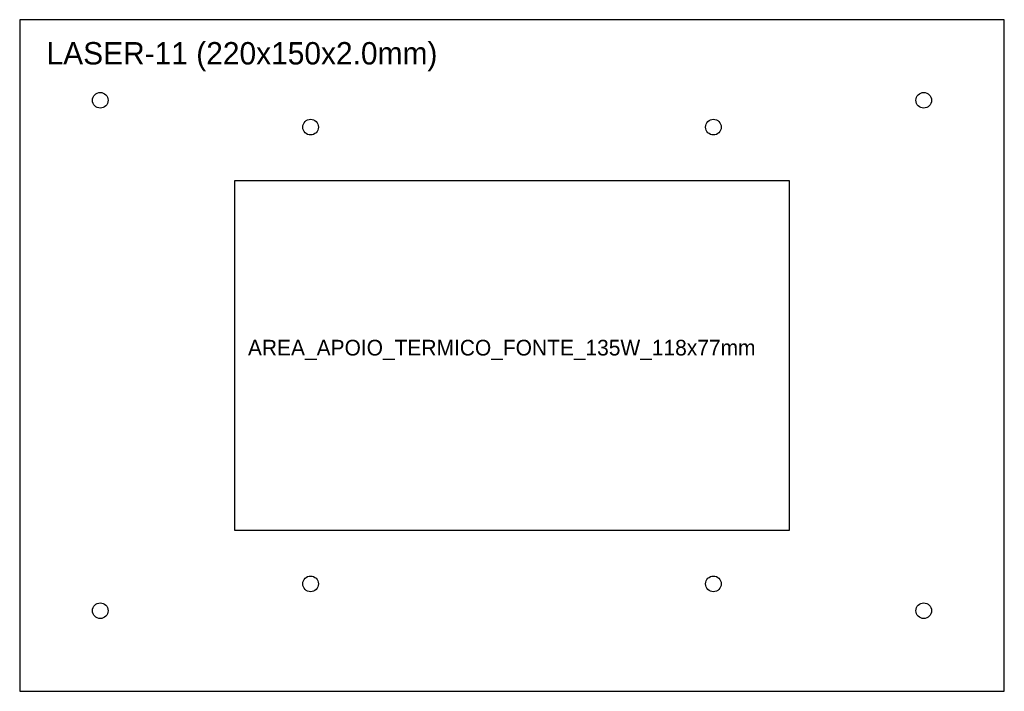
# Model space of a CAD drawing. Header units: metres. Extents: x 0 to 220, y 0 to 150.
import ezdxf

# ---------------------------------------------------------------- set-up
doc = ezdxf.new("R2010")
doc.units = ezdxf.units.M

msp = doc.modelspace()

# ---------------------------------------------------------------- linework, layer by layer
at = {"layer": 'CORTE_EXTERNO'}
for p, q in [((220, 150), (0, 150)), ((0, 150), (0, 0)), ((220, 0), (220, 150)), ((0, 0), (220, 0))]:
    msp.add_line(p, q, dxfattribs=at)
at = {"layer": 'CORTE_INTERNO'}
for p, q in [((172, 114), (48, 114)), ((48, 114), (48, 36)), ((172, 36), (172, 114)), ((48, 36), (172, 36))]:
    msp.add_line(p, q, dxfattribs=at)
at = {"layer": 'FUROS_CIRCULARES'}
for centre in [(18, 132), (202, 132), (65, 126), (155, 126), (65, 24), (155, 24), (18, 18), (202, 18)]:
    msp.add_circle(centre, 1.75, dxfattribs=at)

# ---------------------------------------------------------------- texts
at = {"layer": 'LEGENDA'}
for s, height, p in [('LASER-11 (220x150x2.0mm)', 5, (6, 140)), ('AREA_APOIO_TERMICO_FONTE_135W_118x77mm', 3.5, (51, 75))]:
    msp.add_text(s, height=height, dxfattribs=at).set_placement(p)

doc.saveas('drawing.dxf')
